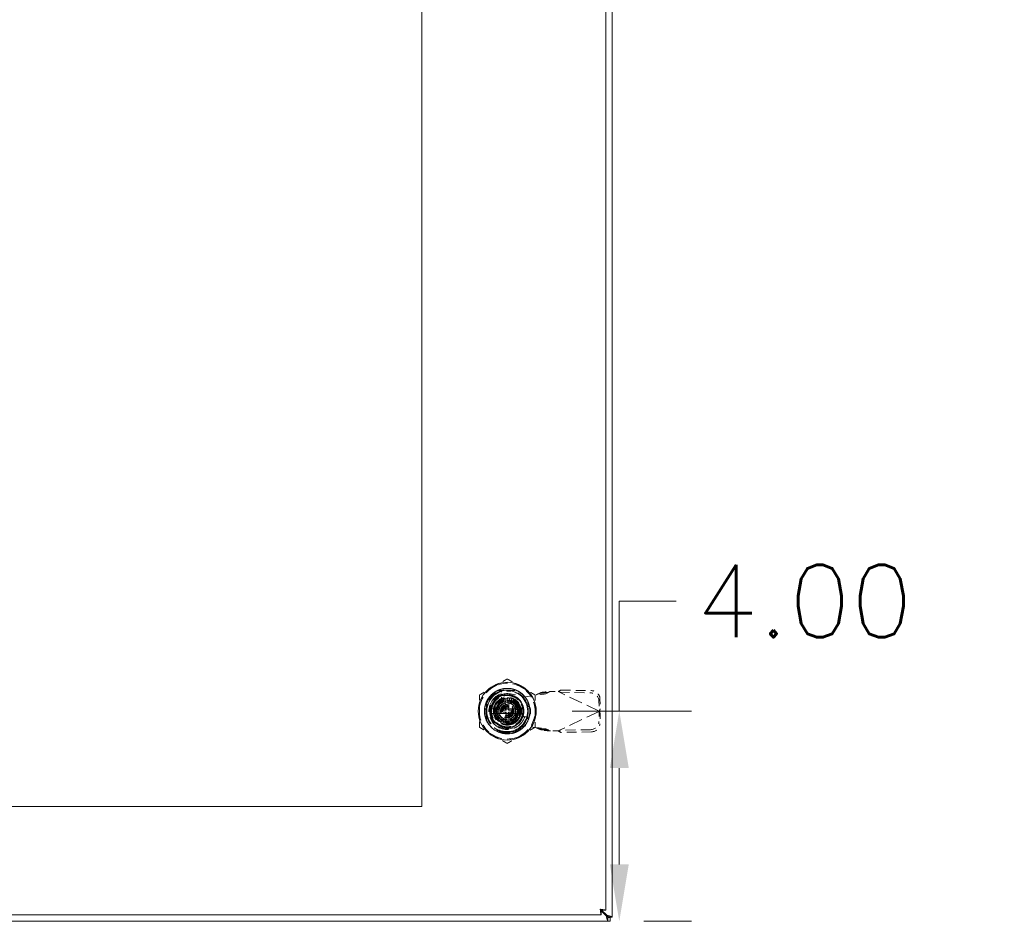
# Model space of a CAD drawing. Header units: inches. Extents: x 8 to 182, y 6 to 119.
# Tile 4 of 8: x 62 to 81, y 49 to 66. Entities that reach past the tile are written whole.
import ezdxf

# ---------------------------------------------------------------- set-up
doc = ezdxf.new("R2010")
doc.units = ezdxf.units.IN
doc.header["$LTSCALE"] = 11
doc.header["$MEASUREMENT"] = 0
doc.linetypes.add('DASHED', pattern=[0.2067, 0.1654, -0.0413])
for name, color, linetype, lineweight in [('Dimension (ANSI)', 7, 'Continuous', 5), ('Hidden (ANSI)', 7, 'DASHED', 5), ('Visible (ANSI)', 7, 'Continuous', 5)]:
    doc.layers.add(name, color=color, linetype=linetype, lineweight=lineweight)
doc.styles.add('Note Text (ANSI)', font='RomanS.shx')
doc.dimstyles.new('Default (ANSI)', dxfattribs={"dimscale": 11, "dimtxt": 0.125, "dimasz": 0.098425, "dimexe": 0.125, "dimexo": 0.0625, "dimgap": 0.031496, "dimtad": 0, "dimtih": 1, "dimtoh": 1, "dimrnd": 1e-08, "dimzin": 0, "dimdsep": 46, "dimtxsty": 'Note Text (ANSI)', "dimcen": 0.09, "dimdle": 0.393701, "dimclrd": 256, "dimclre": 256, "dimclrt": 256, "dimadec": 0, "dimazin": 0, "dimtfac": 0.96, "dimtofl": 0, "dimtmove": 0, "dimatfit": 3, "dimfxl": 1, "dimtolj": 1, "dimtzin": 4, "dimlwd": -1, "dimlwe": -1, "dimarcsym": 0})

# ---------------------------------------------------------------- blocks, each defined once
blk = doc.blocks.new('*D13')
at = {"layer": 'Defpoints', "color": 0, "transparency": 16777216}
for p in [(71.415, 74.737), (73.415, 71.476), (73.415, 58.352)]:
    blk.add_point(p, dxfattribs=at)
at = {"layer": 'Dimension (ANSI)', "transparency": 16777216}
for p, q in [((71.415, 74.049), (71.415, 70.101)), ((70.333, 71.476), (69.25, 71.476)), ((74.498, 71.476), (76.618, 71.476))]:
    blk.add_line(p, q, dxfattribs=at)
for points in [[(70.333, 71.656), (70.333, 71.295), (71.415, 71.476)], [(74.498, 71.656), (74.498, 71.295), (73.415, 71.476)]]:
    blk.add_solid(points, dxfattribs=at)
at = {"layer": 'Dimension (ANSI)', "transparency": 16777216, "insert": (79.06, 71.476), "char_height": 1.375, "attachment_point": 5, "style": 'Note Text (ANSI)'}
blk.add_mtext('\\A1;2.00{\\PTYP.}', dxfattribs=at)
blk = doc.blocks.new('*D21')
at = {"layer": 'Defpoints', "color": 0, "transparency": 16777216}
for p in [(71.966, 53.288), (73.33, 49.288), (73.549, 49.288)]:
    blk.add_point(p, dxfattribs=at)
at = {"layer": 'Dimension (ANSI)', "transparency": 16777216}
for p, q in [((73.549, 53.288), (73.549, 55.383)), ((73.549, 55.383), (74.632, 55.383)), ((72.654, 53.288), (74.924, 53.288)), ((73.549, 50.37), (73.549, 52.205)), ((74.018, 49.288), (74.924, 49.288))]:
    blk.add_line(p, q, dxfattribs=at)
for points in [[(73.369, 52.205), (73.73, 52.205), (73.549, 53.288)], [(73.369, 50.37), (73.73, 50.37), (73.549, 49.288)]]:
    blk.add_solid(points, dxfattribs=at)
at = {"layer": 'Dimension (ANSI)', "transparency": 16777216, "insert": (77.074, 55.383), "char_height": 1.375, "attachment_point": 5, "style": 'Note Text (ANSI)'}
blk.add_mtext('\\A1;4.00', dxfattribs=at)

msp = doc.modelspace()

# ---------------------------------------------------------------- linework, layer by layer
at = {"layer": 'Hidden (ANSI)', "ltscale": 0.06238}
for p, q in [((71.235, 53.681), (71.596, 53.681)), ((71.235, 53.681), (71.596, 53.681)), ((71.022, 53.107), (71.022, 53.468)), ((71.022, 53.107), (71.022, 53.468)), ((71.809, 53.468), (71.809, 53.107)), ((71.809, 53.468), (71.809, 53.107)), ((71.596, 52.894), (71.235, 52.894)), ((71.596, 52.894), (71.235, 52.894))]:
    msp.add_line(p, q, dxfattribs=at)
at = {"layer": 'Hidden (ANSI)', "ltscale": 0.034259}
for p, q in [((71.305, 53.451), (71.305, 53.649)), ((71.305, 53.451), (71.305, 53.649)), ((71.777, 53.178), (71.578, 53.178)), ((71.777, 53.178), (71.578, 53.178))]:
    msp.add_line(p, q, dxfattribs=at)
at = {"layer": 'Hidden (ANSI)', "ltscale": 0.001945}
for p, q in [((71.409, 53.681), (71.409, 53.67)), ((71.409, 53.681), (71.409, 53.67)), ((71.42, 53.681), (71.42, 53.67)), ((71.42, 53.681), (71.42, 53.67)), ((71.44, 53.681), (71.44, 53.67)), ((71.44, 53.681), (71.44, 53.67)), ((71.447, 53.681), (71.447, 53.67)), ((71.447, 53.681), (71.447, 53.67)), ((71.455, 53.681), (71.455, 53.67)), ((71.455, 53.681), (71.455, 53.67)), ((71.474, 53.681), (71.474, 53.67)), ((71.474, 53.681), (71.474, 53.67)), ((71.486, 53.681), (71.486, 53.67)), ((71.486, 53.681), (71.486, 53.67))]:
    msp.add_line(p, q, dxfattribs=at)
at = {"layer": 'Hidden (ANSI)', "ltscale": 0.001914}
for p, q in [((71.409, 53.67), (71.42, 53.67)), ((71.409, 53.67), (71.42, 53.67)), ((71.474, 53.67), (71.486, 53.67)), ((71.474, 53.67), (71.486, 53.67))]:
    msp.add_line(p, q, dxfattribs=at)
at = {"layer": 'Hidden (ANSI)', "ltscale": 0.027121}
for p, q in [((71.42, 53.67), (71.447, 53.67)), ((71.42, 53.67), (71.447, 53.67)), ((71.447, 53.67), (71.474, 53.67)), ((71.447, 53.67), (71.474, 53.67))]:
    msp.add_line(p, q, dxfattribs=at)
at = {"layer": 'Hidden (ANSI)', "ltscale": 0.022114}
for p, q in [((72.004, 53.619), (72.057, 53.643)), ((72.147, 53.619), (72.2, 53.643)), ((72.057, 52.929), (72.004, 52.953)), ((72.2, 52.929), (72.147, 52.953))]:
    msp.add_line(p, q, dxfattribs=at)
at = {"layer": 'Hidden (ANSI)', "ltscale": 0.018489}
for p, q in [((72.155, 53.643), (72.057, 53.643)), ((72.432, 53.688), (72.418, 53.66)), ((72.147, 53.619), (72.05, 53.619)), ((73.184, 53.33), (73.171, 53.302)), ((73.184, 53.241), (73.171, 53.27)), ((72.147, 52.953), (72.05, 52.953)), ((72.155, 52.929), (72.057, 52.929)), ((72.432, 52.884), (72.418, 52.912))]:
    msp.add_line(p, q, dxfattribs=at)
at = {"layer": 'Hidden (ANSI)', "ltscale": 0.00858}
for p, q in [((72.2, 53.643), (72.155, 53.643)), ((72.418, 53.66), (72.412, 53.646)), ((72.05, 53.619), (72.004, 53.619)), ((73.171, 53.302), (73.165, 53.289)), ((73.171, 53.27), (73.165, 53.283)), ((72.05, 52.953), (72.004, 52.953)), ((72.2, 52.929), (72.155, 52.929)), ((72.418, 52.912), (72.412, 52.925))]:
    msp.add_line(p, q, dxfattribs=at)
at = {"layer": 'Hidden (ANSI)', "ltscale": 0.001354}
for p, q in [((72.218, 53.658), (72.226, 53.66)), ((72.226, 52.912), (72.218, 52.913))]:
    msp.add_line(p, q, dxfattribs=at)
at = {"layer": 'Hidden (ANSI)', "ltscale": 0.027168}
for p, q in [((72.226, 53.66), (72.384, 53.66)), ((72.384, 52.912), (72.226, 52.912))]:
    msp.add_line(p, q, dxfattribs=at)
at = {"layer": 'Hidden (ANSI)', "ltscale": 0.005322}
for p, q in [((72.384, 53.66), (72.412, 53.646)), ((72.412, 52.925), (72.384, 52.912))]:
    msp.add_line(p, q, dxfattribs=at)
at = {"layer": 'Hidden (ANSI)', "ltscale": 0.144196}
for p, q in [((73.165, 53.289), (72.412, 53.646)), ((73.165, 53.283), (72.412, 52.925))]:
    msp.add_line(p, q, dxfattribs=at)
at = {"layer": 'Hidden (ANSI)', "ltscale": 0.102971}
for p, q in [((72.412, 53.646), (73.002, 53.636)), ((72.432, 53.688), (73.022, 53.678)), ((73.002, 52.935), (72.412, 52.925)), ((73.022, 52.894), (72.432, 52.884))]:
    msp.add_line(p, q, dxfattribs=at)
at = {"layer": 'Hidden (ANSI)', "ltscale": 0.037564}
for p, q in [((71.306, 53.476), (71.198, 53.288)), ((71.524, 53.476), (71.306, 53.476)), ((71.633, 53.288), (71.524, 53.476)), ((71.198, 53.288), (71.306, 53.099)), ((71.524, 53.099), (71.633, 53.288)), ((71.306, 53.099), (71.524, 53.099))]:
    msp.add_line(p, q, dxfattribs=at)
at = {"layer": 'Hidden (ANSI)', "ltscale": 0.016602}
for p, q in [((71.221, 53.451), (71.295, 53.389)), ((71.252, 53.482), (71.314, 53.408)), ((71.337, 53.424), (71.288, 53.508)), ((71.328, 53.526), (71.361, 53.436)), ((71.388, 53.443), (71.371, 53.538)), ((71.415, 53.542), (71.415, 53.445)), ((71.443, 53.443), (71.459, 53.538)), ((71.502, 53.526), (71.469, 53.436)), ((71.494, 53.424), (71.542, 53.508)), ((71.578, 53.482), (71.516, 53.408)), ((71.536, 53.389), (71.61, 53.451)), ((71.161, 53.288), (71.258, 53.288)), ((71.26, 53.315), (71.165, 53.332)), ((71.177, 53.375), (71.267, 53.342)), ((71.279, 53.367), (71.195, 53.415)), ((71.635, 53.415), (71.552, 53.367)), ((71.563, 53.342), (71.654, 53.375)), ((71.665, 53.332), (71.57, 53.315)), ((71.573, 53.288), (71.669, 53.288)), ((71.26, 53.26), (71.165, 53.244)), ((71.177, 53.201), (71.267, 53.234)), ((71.279, 53.209), (71.195, 53.161)), ((71.221, 53.125), (71.295, 53.187)), ((71.314, 53.167), (71.252, 53.093)), ((71.288, 53.068), (71.337, 53.151)), ((71.361, 53.14), (71.328, 53.049)), ((71.371, 53.038), (71.388, 53.133)), ((71.415, 53.13), (71.415, 53.034)), ((71.459, 53.038), (71.443, 53.133)), ((71.469, 53.14), (71.502, 53.049)), ((71.542, 53.068), (71.494, 53.151)), ((71.516, 53.167), (71.578, 53.093)), ((71.536, 53.187), (71.61, 53.125)), ((71.635, 53.161), (71.552, 53.209)), ((71.563, 53.234), (71.654, 53.201)), ((71.665, 53.244), (71.57, 53.26))]:
    msp.add_line(p, q, dxfattribs=at)
at = {"layer": 'Hidden (ANSI)', "ltscale": 0.023656}
for p, q in [((71.386, 53.327), (71.386, 53.464)), ((71.445, 53.464), (71.445, 53.327)), ((71.386, 53.111), (71.386, 53.248)), ((71.445, 53.248), (71.445, 53.111))]:
    msp.add_line(p, q, dxfattribs=at)
at = {"layer": 'Hidden (ANSI)', "ltscale": 0.051705}
for p, q in [((71.477, 53.615), (71.772, 53.561)), ((71.772, 53.01), (71.477, 52.957))]:
    msp.add_line(p, q, dxfattribs=at)
at = {"layer": 'Hidden (ANSI)', "ltscale": 0.03461}
for p, q in [((71.772, 53.561), (71.968, 53.599)), ((71.968, 52.972), (71.772, 53.01))]:
    msp.add_line(p, q, dxfattribs=at)
at = {"layer": 'Hidden (ANSI)', "ltscale": 0.034543}
for p, q in [((73.161, 53.482), (73.165, 53.289)), ((73.181, 53.523), (73.184, 53.33)), ((73.165, 53.283), (73.161, 53.09)), ((73.184, 53.241), (73.181, 53.048))]:
    msp.add_line(p, q, dxfattribs=at)
at = {"layer": 'Hidden (ANSI)', "ltscale": 0.00729}
for p, q in [((71.258, 53.403), (71.258, 53.445)), ((71.258, 53.445), (71.3, 53.445))]:
    msp.add_line(p, q, dxfattribs=at)
at = {"layer": 'Hidden (ANSI)', "ltscale": 0.039656}
for p, q in [((71.258, 53.403), (71.258, 53.173)), ((71.53, 53.445), (71.3, 53.445)), ((71.573, 53.173), (71.573, 53.403)), ((71.3, 53.13), (71.53, 53.13))]:
    msp.add_line(p, q, dxfattribs=at)
at = {"layer": 'Hidden (ANSI)'}
for p, q in [((71.286, 53.378), (71.286, 53.378)), ((71.558, 53.355), (71.558, 53.355)), ((71.273, 53.221), (71.273, 53.221)), ((71.545, 53.198), (71.545, 53.198))]:
    msp.add_line(p, q, dxfattribs=at)
at = {"layer": 'Hidden (ANSI)', "ltscale": 0.002627}
for p, q in [((71.327, 53.28), (71.327, 53.296)), ((71.407, 53.376), (71.423, 53.376)), ((71.504, 53.296), (71.504, 53.28)), ((71.423, 53.199), (71.407, 53.199))]:
    msp.add_line(p, q, dxfattribs=at)
at = {"layer": 'Hidden (ANSI)', "ltscale": 0.00774}
for p, q in [((71.338, 53.307), (71.384, 53.307)), ((71.384, 53.268), (71.338, 53.268)), ((71.396, 53.319), (71.396, 53.365)), ((71.435, 53.365), (71.435, 53.319)), ((71.447, 53.307), (71.492, 53.307)), ((71.492, 53.268), (71.447, 53.268)), ((71.396, 53.211), (71.396, 53.256)), ((71.435, 53.256), (71.435, 53.211))]:
    msp.add_line(p, q, dxfattribs=at)
at = {"layer": 'Hidden (ANSI)', "ltscale": 0.007972}
for p, q in [((71.53, 53.445), (71.577, 53.445)), ((71.258, 53.126), (71.258, 53.173))]:
    msp.add_line(p, q, dxfattribs=at)
at = {"layer": 'Hidden (ANSI)', "ltscale": 0.055118}
for p, q in [((71.577, 53.445), (71.577, 53.126)), ((71.577, 53.126), (71.258, 53.126))]:
    msp.add_line(p, q, dxfattribs=at)
at = {"layer": 'Hidden (ANSI)', "ltscale": 0.008081}
for p, q in [((71.685, 53.309), (71.685, 53.262)), ((71.858, 53.262), (71.858, 53.309))]:
    msp.add_line(p, q, dxfattribs=at)
at = {"layer": 'Hidden (ANSI)', "ltscale": 0.001123}
for p, q in [((73.165, 53.289), (73.171, 53.286)), ((73.171, 53.286), (73.165, 53.283))]:
    msp.add_line(p, q, dxfattribs=at)
at = {"layer": 'Hidden (ANSI)', "ltscale": 0.599563}
msp.add_circle((71.415, 53.288), 0.551, dxfattribs=at)
at = {"layer": 'Hidden (ANSI)', "ltscale": 0.471064}
msp.add_circle((71.415, 53.288), 0.433, dxfattribs=at)
at = {"layer": 'Hidden (ANSI)', "ltscale": 0.423947}
msp.add_circle((71.415, 53.288), 0.39, dxfattribs=at)
msp.add_circle((71.415, 53.288), 0.39, dxfattribs=at)
at = {"layer": 'Hidden (ANSI)', "ltscale": 0.344706}
msp.add_circle((71.415, 53.288), 0.317, dxfattribs=at)
at = {"layer": 'Hidden (ANSI)', "ltscale": 0.289023}
msp.add_circle((71.415, 53.288), 0.266, dxfattribs=at)
at = {"layer": 'Hidden (ANSI)', "ltscale": 0.274032}
msp.add_circle((71.415, 53.288), 0.252, dxfattribs=at)
at = {"layer": 'Hidden (ANSI)', "ltscale": 0.236553}
msp.add_circle((71.415, 53.288), 0.218, dxfattribs=at)
at = {"layer": 'Hidden (ANSI)', "ltscale": 0.214065}
msp.add_circle((71.415, 53.288), 0.197, dxfattribs=at)
msp.add_circle((71.415, 53.288), 0.197, dxfattribs=at)
at = {"layer": 'Hidden (ANSI)', "ltscale": 0.211924}
msp.add_circle((71.415, 53.288), 0.195, dxfattribs=at)
at = {"layer": 'Hidden (ANSI)', "ltscale": 0.141249}
msp.add_circle((71.415, 53.288), 0.13, dxfattribs=at)
at = {"layer": 'Hidden (ANSI)', "ltscale": 0.128399}
msp.add_circle((71.415, 53.288), 0.118, dxfattribs=at)
at = {"layer": 'Hidden (ANSI)', "ltscale": 0.106983}
msp.add_circle((71.415, 53.288), 0.0984, dxfattribs=at)
at = {"layer": 'Hidden (ANSI)', "ltscale": 0.085566}
msp.add_circle((71.415, 53.288), 0.0787, dxfattribs=at)
at = {"layer": 'Hidden (ANSI)', "ltscale": 0.096274}
for start, end in [(120, 180), (60, 120), (0, 60), (180, 240), (300, 0), (240, 300)]:
    msp.add_arc((71.415, 53.288), 0.531, start, end, dxfattribs=at)
at = {"layer": 'Hidden (ANSI)', "ltscale": 0.145363}
msp.add_arc((71.415, 53.288), 0.401, 329.9981, 89.9999, dxfattribs=at)
at = {"layer": 'Hidden (ANSI)', "ltscale": 0.246975}
msp.add_arc((71.415, 53.288), 0.35, 108.3371, 341.6629, dxfattribs=at)
msp.add_arc((71.415, 53.288), 0.35, 108.3371, 341.6629, dxfattribs=at)
at = {"layer": 'Hidden (ANSI)', "ltscale": 0.202829}
msp.add_arc((71.417, 53.286), 0.335, 79.673, 280.327, dxfattribs=at)
at = {"layer": 'Hidden (ANSI)', "ltscale": 0.111927}
for start, end in [(11.537, 168.463), (191.537, 348.463)]:
    msp.add_arc((71.415, 53.288), 0.236, start, end, dxfattribs=at)
at = {"layer": 'Hidden (ANSI)', "ltscale": 0.007574}
for start, end in [(140, 150), (120, 130), (100, 110), (80, 90), (60, 70), (40, 50), (180, 190), (160, 170), (20, 30), (0, 10), (200, 210), (220, 230), (300, 310), (320, 330), (340, 350), (240, 250), (260, 270), (280, 290)]:
    msp.add_arc((71.415, 53.288), 0.254, start, end, dxfattribs=at)
at = {"layer": 'Hidden (ANSI)', "ltscale": 0.003806}
for centre, start, end in [((71.374, 53.464), 0, 90), ((71.457, 53.464), 90, 180), ((71.374, 53.111), 270, 0), ((71.457, 53.111), 180, 270)]:
    msp.add_arc(centre, 0.0118, start, end, dxfattribs=at)
at = {"layer": 'Hidden (ANSI)', "ltscale": 0.003297}
for centre, start, end in [((71.374, 53.452), 284.1344, 0), ((71.457, 53.452), 180, 255.8656), ((71.374, 53.124), 0, 75.8656), ((71.457, 53.124), 104.1344, 180)]:
    msp.add_arc(centre, 0.0118, start, end, dxfattribs=at)
at = {"layer": 'Hidden (ANSI)', "ltscale": 0.016325}
for start, end in [(171.263, 188.737), (351.263, 8.737)]:
    msp.add_arc((71.415, 53.288), 0.311, start, end, dxfattribs=at)
at = {"layer": 'Hidden (ANSI)', "ltscale": 0.004659}
for start, end in [(170, 180), (180, 190), (160, 170), (150, 160), (140, 150), (130, 140), (120, 130), (110, 120), (100, 110), (80, 90), (60, 70), (50, 60), (40, 50), (30, 40), (20, 30), (10, 20), (0, 10), (350, 0), (190, 200), (200, 210), (210, 220), (220, 230), (230, 240), (240, 250), (260, 270), (280, 290), (290, 300), (300, 310), (310, 320), (320, 330), (330, 340), (340, 350)]:
    msp.add_arc((71.415, 53.288), 0.157, start, end, dxfattribs=at)
at = {"layer": 'Hidden (ANSI)', "ltscale": 0.003112}
for centre, start, end in [((71.338, 53.296), 90, 180), ((71.338, 53.28), 180, 270), ((71.384, 53.319), 270, 0), ((71.384, 53.256), 0, 90), ((71.407, 53.365), 90, 180), ((71.423, 53.365), 0, 90), ((71.447, 53.319), 180, 270), ((71.447, 53.256), 90, 180), ((71.492, 53.296), 0, 90), ((71.492, 53.28), 270, 0), ((71.407, 53.211), 180, 270), ((71.423, 53.211), 270, 0)]:
    msp.add_arc(centre, 0.0118, start, end, dxfattribs=at)
at = {"layer": 'Hidden (ANSI)', "ltscale": 0.005254}
for centre, start, end in [((71.366, 53.327), 270, 0), ((71.366, 53.248), 0, 90), ((71.464, 53.327), 180, 270), ((71.464, 53.248), 90, 180)]:
    msp.add_arc(centre, 0.0197, start, end, dxfattribs=at)
at = {"layer": 'Hidden (ANSI)', "ltscale": 0.002176}
for start, end in [(70, 74.7815), (250, 254.7815)]:
    msp.add_arc((71.415, 53.288), 0.157, start, end, dxfattribs=at)
at = {"layer": 'Hidden (ANSI)', "ltscale": 0.047016}
for centre, start, end in [((71.772, 53.309), 0, 180), ((71.772, 53.262), 180, 0)]:
    msp.add_arc(centre, 0.0866, start, end, dxfattribs=at)
at = {"layer": 'Hidden (ANSI)', "ltscale": 0.042733}
for centre, major_axis, start_param, end_param in [((73.005, 53.484), (-0.142, 0.068), 3.585041, 5.155837), ((73.025, 53.526), (0.142, -0.068), 0.443448, 2.014245), ((73.005, 53.087), (0.142, 0.068), 4.268941, 5.839737), ((73.025, 53.046), (-0.142, -0.068), 1.127348, 2.698144)]:
    msp.add_ellipse(centre, major_axis=major_axis, ratio=0.956305, start_param=start_param, end_param=end_param, dxfattribs=at)
at = {"layer": 'Hidden (ANSI)'}
for centre, major_axis, start_param, end_param in [((71.262, 53.36), (0.0107, -0.005), 6.2831, 6.283183), ((71.554, 53.384), (-0.0097, -0.00675), 6.282359, 6.283189), ((71.276, 53.191), (0.0097, 0.00675), 6.282363, 6.283194), ((71.568, 53.216), (-0.0107, 0.005), 6.283112, 6.283195)]:
    msp.add_ellipse(centre, major_axis=major_axis, ratio=0.00001, start_param=start_param, end_param=end_param, dxfattribs=at)
at = {"layer": 'Hidden (ANSI)', "ltscale": 0.053176}
for points, weights in [([(71.415, 53.901), (71.273, 53.819), (71.15, 53.748)], [1.64617092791, 1.77350269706, 1.77350269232]), ([(71.681, 53.748), (71.558, 53.819), (71.415, 53.901)], [1.7735026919, 1.77350269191, 1.64617092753]), ([(71.15, 53.748), (71.026, 53.677), (70.884, 53.595)], [1.77350269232, 1.77350268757, 1.64617092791]), ([(71.947, 53.595), (71.804, 53.677), (71.681, 53.748)], [1.64617092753, 1.77350269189, 1.7735026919]), ([(70.884, 53.595), (70.884, 53.43), (70.884, 53.288)], [1.64617092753, 1.77350269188, 1.7735026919]), ([(71.947, 53.288), (71.947, 53.43), (71.947, 53.595)], [1.7735026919, 1.77350269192, 1.64617092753]), ([(70.884, 53.288), (70.884, 53.145), (70.884, 52.981)], [1.7735026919, 1.77350269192, 1.64617092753]), ([(71.947, 52.981), (71.947, 53.145), (71.947, 53.288)], [1.64617092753, 1.77350269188, 1.7735026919]), ([(70.884, 52.981), (71.026, 52.899), (71.15, 52.827)], [1.64617092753, 1.77350269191, 1.7735026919]), ([(71.681, 52.827), (71.804, 52.899), (71.947, 52.981)], [1.7735026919, 1.77350268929, 1.64617092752]), ([(71.15, 52.827), (71.273, 52.756), (71.415, 52.674)], [1.7735026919, 1.77350269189, 1.64617092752]), ([(71.415, 52.674), (71.558, 52.756), (71.681, 52.827)], [1.64617092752, 1.77350269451, 1.7735026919])]:
    msp.add_rational_spline(points, weights, degree=2, dxfattribs=at)
at = {"layer": 'Hidden (ANSI)', "ltscale": 1.196956}
msp.add_open_spline([(71.04, 53.071), (71.051, 53.052), (71.064, 53.033), (71.092, 52.999), (71.107, 52.983), (71.139, 52.954), (71.156, 52.941), (71.195, 52.914), (71.217, 52.902), (71.273, 52.877), (71.307, 52.867), (71.398, 52.851), (71.456, 52.853), (71.536, 52.871), (71.56, 52.879), (71.599, 52.895), (71.615, 52.903), (71.663, 52.931), (71.693, 52.953), (71.76, 53.019), (71.792, 53.067), (71.823, 53.139), (71.829, 53.159), (71.84, 53.2), (71.844, 53.221), (71.852, 53.299), (71.847, 53.357), (71.824, 53.431), (71.817, 53.45), (71.789, 53.512), (71.761, 53.553), (71.711, 53.605), (71.695, 53.619), (71.653, 53.651), (71.627, 53.667), (71.576, 53.691), (71.551, 53.7), (71.488, 53.717), (71.449, 53.721), (71.352, 53.72), (71.296, 53.708), (71.218, 53.674), (71.194, 53.661), (71.161, 53.638), (71.15, 53.63), (71.109, 53.596), (71.082, 53.567), (71.026, 53.487), (71.004, 53.434), (70.986, 53.351), (70.983, 53.324), (70.982, 53.275), (70.983, 53.253), (70.993, 53.175), (71.012, 53.121), (71.069, 53.022), (71.107, 52.978), (71.17, 52.93), (71.189, 52.918), (71.23, 52.895), (71.254, 52.885), (71.332, 52.859), (71.389, 52.852), (71.482, 52.858), (71.518, 52.866), (71.579, 52.886), (71.605, 52.898), (71.653, 52.925), (71.675, 52.941), (71.72, 52.979), (71.743, 53.002), (71.778, 53.049), (71.791, 53.072), (71.829, 53.146), (71.844, 53.202), (71.85, 53.297), (71.847, 53.335), (71.836, 53.391), (71.831, 53.41), (71.818, 53.448), (71.81, 53.466), (71.789, 53.509), (71.774, 53.532), (71.738, 53.578), (71.716, 53.601), (71.667, 53.642), (71.639, 53.66), (71.592, 53.684), (71.573, 53.691), (71.52, 53.71), (71.484, 53.717), (71.405, 53.723), (71.362, 53.72), (71.298, 53.705), (71.276, 53.699), (71.201, 53.669), (71.153, 53.637), (71.093, 53.578), (71.075, 53.558), (71.049, 53.519), (71.038, 53.502), (71.012, 53.45), (70.999, 53.413), (70.984, 53.341), (70.981, 53.306), (70.983, 53.248), (70.986, 53.226), (70.995, 53.182), (71.001, 53.159), (71.018, 53.114), (71.028, 53.092), (71.04, 53.071)], degree=3, knots=[0.00001, 0.00001, 0.00001, 0.00001, 0.170957, 0.170957, 0.336828, 0.336828, 0.500673, 0.500673, 0.697945, 0.697945, 0.967507, 0.967507, 1.408737, 1.408737, 1.599507, 1.599507, 1.736612, 1.736612, 2.021717, 2.021717, 2.464543, 2.464543, 2.625933, 2.625933, 2.790103, 2.790103, 3.23626, 3.23626, 3.386491, 3.386491, 3.766036, 3.766036, 3.938056, 3.938056, 4.169555, 4.169555, 4.370532, 4.370532, 4.672546, 4.672546, 5.116104, 5.116104, 5.324846, 5.324846, 5.430748, 5.430748, 5.736706, 5.736706, 6.181603, 6.181603, 6.39227, 6.39227, 6.559916, 6.559916, 7.000642, 7.000642, 7.442386, 7.442386, 7.613426, 7.613426, 7.809095, 7.809095, 8.253622, 8.253622, 8.531307, 8.531307, 8.752051, 8.752051, 8.957386, 8.957386, 9.206558, 9.206558, 9.408703, 9.408703, 9.852224, 9.852224, 10.14198, 10.14198, 10.293078, 10.293078, 10.447889, 10.447889, 10.659618, 10.659618, 10.897096, 10.897096, 11.149104, 11.149104, 11.302976, 11.302976, 11.581662, 11.581662, 11.908694, 11.908694, 12.085983, 12.085983, 12.526597, 12.526597, 12.733426, 12.733426, 12.886234, 12.886234, 13.184071, 13.184071, 13.455165, 13.455165, 13.627442, 13.627442, 13.808086, 13.808086, 13.996338, 13.996338, 13.996338, 13.996338], dxfattribs=at)
at = {"layer": 'Hidden (ANSI)', "ltscale": 0.151246}
msp.add_open_spline([(71.04, 53.071), (71.018, 53.113), (71.003, 53.158), (70.988, 53.25), (70.988, 53.297), (71.002, 53.379), (71.016, 53.435), (71.081, 53.54), (71.118, 53.58), (71.198, 53.638), (71.24, 53.659), (71.326, 53.685), (71.37, 53.691), (71.415, 53.689)], degree=3, knots=[-2.961438, -2.961438, -2.961438, -2.961438, -2.290928, -2.290928, -1.623308, -1.623308, -1.092246, -1.092246, -0.685976, -0.685976, -0.342217, -0.342217, -0.000086, -0.000086, -0.000086, -0.000086], dxfattribs=at)
at = {"layer": 'Hidden (ANSI)', "ltscale": 0.151252}
msp.add_open_spline([(71.04, 53.071), (71.018, 53.113), (71.003, 53.157), (70.988, 53.25), (70.988, 53.297), (71.005, 53.396), (71.024, 53.448), (71.09, 53.554), (71.133, 53.591), (71.198, 53.638), (71.239, 53.659), (71.326, 53.685), (71.371, 53.691), (71.415, 53.689)], degree=3, knots=[-1.535944, -1.535944, -1.535944, -1.535944, -1.352845, -1.352845, -1.172893, -1.172893, -0.961321, -0.961321, -0.688673, -0.688673, -0.341045, -0.341045, -0.000001, -0.000001, -0.000001, -0.000001], dxfattribs=at)
at = {"layer": 'Hidden (ANSI)', "ltscale": 0.218152}
msp.add_open_spline([(71.415, 53.689), (71.382, 53.689), (71.349, 53.685), (71.29, 53.67), (71.264, 53.66), (71.206, 53.632), (71.176, 53.612), (71.127, 53.568), (71.107, 53.546), (71.07, 53.494), (71.054, 53.465), (71.03, 53.404), (71.022, 53.374), (71.015, 53.324), (71.014, 53.306), (71.014, 53.254), (71.018, 53.221), (71.034, 53.16), (71.045, 53.131), (71.075, 53.073), (71.095, 53.043), (71.138, 52.996), (71.16, 52.977), (71.211, 52.941), (71.242, 52.924), (71.319, 52.895), (71.367, 52.887), (71.415, 52.887)], degree=3, knots=[0.000042, 0.000042, 0.000042, 0.000042, 0.251937, 0.251937, 0.464852, 0.464852, 0.740127, 0.740127, 0.967194, 0.967194, 1.223248, 1.223248, 1.462544, 1.462544, 1.603125, 1.603125, 1.856517, 1.856517, 2.086186, 2.086186, 2.358848, 2.358848, 2.573276, 2.573276, 2.839215, 2.839215, 3.20573, 3.20573, 3.20573, 3.20573], dxfattribs=at)
at = {"layer": 'Hidden (ANSI)', "ltscale": 0.003182}
for points, knots in [([(71.305, 53.662), (71.305, 53.662), (71.305, 53.661), (71.305, 53.66), (71.305, 53.659), (71.305, 53.657), (71.305, 53.655), (71.305, 53.653), (71.305, 53.651), (71.305, 53.649)], [0, 0, 0, 0, 0.01095662, 0.01095662, 0.02215052, 0.02215052, 0.03364681, 0.03364681, 0.04541589, 0.04541589, 0.04541589, 0.04541589]), ([(71.305, 53.662), (71.305, 53.662), (71.305, 53.661), (71.305, 53.66), (71.305, 53.659), (71.305, 53.657), (71.305, 53.655), (71.305, 53.653), (71.305, 53.651), (71.305, 53.649)], [0, 0, 0, 0, 0.01095662, 0.01095662, 0.02215052, 0.02215052, 0.03364681, 0.03364681, 0.04541589, 0.04541589, 0.04541589, 0.04541589]), ([(71.777, 53.178), (71.778, 53.178), (71.78, 53.178), (71.783, 53.178), (71.784, 53.178), (71.787, 53.178), (71.788, 53.178), (71.789, 53.178), (71.789, 53.178), (71.789, 53.178)], [-0.04541589, -0.04541589, -0.04541589, -0.04541589, -0.03364681, -0.03364681, -0.02215052, -0.02215052, -0.01095662, -0.01095662, 0, 0, 0, 0]), ([(71.777, 53.178), (71.778, 53.178), (71.78, 53.178), (71.783, 53.178), (71.784, 53.178), (71.787, 53.178), (71.788, 53.178), (71.789, 53.178), (71.789, 53.178), (71.789, 53.178)], [-0.04541589, -0.04541589, -0.04541589, -0.04541589, -0.03364681, -0.03364681, -0.02215052, -0.02215052, -0.01095662, -0.01095662, 0, 0, 0, 0])]:
    msp.add_open_spline(points, degree=3, knots=knots, dxfattribs=at)
at = {"layer": 'Hidden (ANSI)', "ltscale": 0.034802}
for points, knots in [([(72.057, 53.643), (72.06, 53.643), (72.062, 53.644), (72.071, 53.645), (72.077, 53.646), (72.089, 53.647), (72.094, 53.648), (72.106, 53.649), (72.113, 53.65), (72.126, 53.651), (72.13, 53.651), (72.145, 53.653), (72.156, 53.653), (72.173, 53.655), (72.178, 53.655), (72.195, 53.657), (72.206, 53.657), (72.218, 53.658)], [-0.5132656, -0.5132656, -0.5132656, -0.5132656, -0.4694803, -0.4694803, -0.3881765, -0.3881765, -0.3339949, -0.3339949, -0.2617343, -0.2617343, -0.2204584, -0.2204584, -0.1322616, -0.1322616, -0.0881931, -0.0881931, -0.000997, -0.000997, -0.000997, -0.000997]), ([(72.218, 52.913), (72.213, 52.914), (72.208, 52.914), (72.191, 52.915), (72.179, 52.916), (72.16, 52.918), (72.153, 52.918), (72.136, 52.92), (72.127, 52.921), (72.108, 52.922), (72.099, 52.923), (72.083, 52.925), (72.076, 52.926), (72.065, 52.927), (72.061, 52.928), (72.057, 52.929)], [-0.5358142, -0.5358142, -0.5358142, -0.5358142, -0.4980836, -0.4980836, -0.4066914, -0.4066914, -0.3457923, -0.3457923, -0.2645696, -0.2645696, -0.1763749, -0.1763749, -0.0881865, -0.0881865, -0.0234593, -0.0234593, -0.0234593, -0.0234593])]:
    msp.add_open_spline(points, degree=3, knots=knots, dxfattribs=at)
at = {"layer": 'Hidden (ANSI)', "ltscale": 0.004581}
for points, knots in [([(72.218, 53.658), (72.215, 53.656), (72.212, 53.654), (72.207, 53.65), (72.204, 53.648), (72.202, 53.645), (72.201, 53.644), (72.2, 53.643)], [-0.06890655, -0.06890655, -0.06890655, -0.06890655, -0.04291498, -0.04291498, -0.01428148, -0.01428148, -0.0000029, -0.0000029, -0.0000029, -0.0000029]), ([(72.2, 52.929), (72.201, 52.927), (72.203, 52.925), (72.207, 52.921), (72.21, 52.919), (72.215, 52.915), (72.216, 52.914), (72.218, 52.913)], [-0.06890361, -0.06890361, -0.06890361, -0.06890361, -0.04291498, -0.04291498, -0.01428149, -0.01428149, 0, 0, 0, 0])]:
    msp.add_open_spline(points, degree=3, knots=knots, dxfattribs=at)
at = {"layer": 'Hidden (ANSI)', "ltscale": 0.009639}
for points, knots in [([(72.432, 53.688), (72.424, 53.683), (72.416, 53.679), (72.4, 53.669), (72.392, 53.665), (72.384, 53.66)], [-0.1443528, -0.1443528, -0.1443528, -0.1443528, -0.0722632, -0.0722632, -0.001419, -0.001419, -0.001419, -0.001419]), ([(72.384, 52.912), (72.392, 52.907), (72.4, 52.902), (72.416, 52.893), (72.424, 52.888), (72.432, 52.884)], [-0.1435548, -0.1435548, -0.1435548, -0.1435548, -0.0725288, -0.0725288, -0.0006202, -0.0006202, -0.0006202, -0.0006202])]:
    msp.add_open_spline(points, degree=3, knots=knots, dxfattribs=at)
at = {"layer": 'Hidden (ANSI)', "ltscale": 0.164428}
for points, knots in [([(71.116, 53.288), (71.116, 53.326), (71.124, 53.366), (71.154, 53.44), (71.177, 53.473), (71.23, 53.526), (71.263, 53.549), (71.337, 53.579), (71.377, 53.587), (71.453, 53.587), (71.494, 53.579), (71.567, 53.549), (71.601, 53.526), (71.653, 53.473), (71.676, 53.44), (71.707, 53.366), (71.714, 53.326), (71.714, 53.288)], [0, 0, 0, 0, 0.290051, 0.290051, 0.580102, 0.580102, 0.869849, 0.869849, 1.159596, 1.159596, 1.449344, 1.449344, 1.739091, 1.739091, 2.029142, 2.029142, 2.319193, 2.319193, 2.319193, 2.319193]), ([(71.714, 53.288), (71.714, 53.25), (71.707, 53.209), (71.676, 53.136), (71.653, 53.103), (71.601, 53.05), (71.567, 53.027), (71.494, 52.996), (71.453, 52.989), (71.377, 52.989), (71.337, 52.996), (71.263, 53.027), (71.23, 53.05), (71.177, 53.103), (71.154, 53.136), (71.124, 53.209), (71.116, 53.25), (71.116, 53.288)], [2.319193, 2.319193, 2.319193, 2.319193, 2.609244, 2.609244, 2.899295, 2.899295, 3.189042, 3.189042, 3.478789, 3.478789, 3.768537, 3.768537, 4.058284, 4.058284, 4.348335, 4.348335, 4.638386, 4.638386, 4.638386, 4.638386])]:
    msp.add_open_spline(points, degree=3, knots=knots, dxfattribs=at)
at = {"layer": 'Hidden (ANSI)', "ltscale": 0.109624}
for points, knots in [([(71.214, 53.288), (71.214, 53.313), (71.22, 53.34), (71.24, 53.389), (71.256, 53.412), (71.291, 53.448), (71.314, 53.463), (71.363, 53.483), (71.39, 53.489), (71.441, 53.489), (71.468, 53.483), (71.517, 53.463), (71.539, 53.448), (71.575, 53.412), (71.59, 53.389), (71.611, 53.34), (71.616, 53.313), (71.616, 53.288)], [-3.090437, -3.090437, -3.090437, -3.090437, -2.897266, -2.897266, -2.704095, -2.704095, -2.510961, -2.510961, -2.317827, -2.317827, -2.124694, -2.124694, -1.93156, -1.93156, -1.738389, -1.738389, -1.545218, -1.545218, -1.545218, -1.545218]), ([(71.616, 53.288), (71.616, 53.262), (71.611, 53.235), (71.59, 53.186), (71.575, 53.164), (71.539, 53.128), (71.517, 53.113), (71.468, 53.092), (71.441, 53.087), (71.39, 53.087), (71.363, 53.092), (71.314, 53.113), (71.291, 53.128), (71.256, 53.164), (71.24, 53.186), (71.22, 53.235), (71.214, 53.262), (71.214, 53.288)], [-1.545218, -1.545218, -1.545218, -1.545218, -1.352047, -1.352047, -1.158876, -1.158876, -0.965743, -0.965743, -0.772609, -0.772609, -0.579476, -0.579476, -0.386342, -0.386342, -0.193171, -0.193171, 0, 0, 0, 0])]:
    msp.add_open_spline(points, degree=3, knots=knots, dxfattribs=at)
at = {"layer": 'Hidden (ANSI)', "ltscale": 0.038716}
for points, knots in [([(72.147, 53.619), (72.141, 53.618), (72.134, 53.616), (72.117, 53.614), (72.107, 53.613), (72.089, 53.611), (72.082, 53.61), (72.069, 53.609), (72.065, 53.608), (72.049, 53.606), (72.037, 53.605), (72.018, 53.604), (72.012, 53.603), (71.993, 53.601), (71.981, 53.6), (71.968, 53.599)], [-0.5719093, -0.5719093, -0.5719093, -0.5719093, -0.4658221, -0.4658221, -0.3581481, -0.3581481, -0.2864023, -0.2864023, -0.2454171, -0.2454171, -0.1472353, -0.1472353, -0.0981777, -0.0981777, -0.0021059, -0.0021059, -0.0021059, -0.0021059]), ([(71.968, 52.972), (71.982, 52.971), (71.996, 52.97), (72.024, 52.967), (72.037, 52.966), (72.058, 52.964), (72.066, 52.963), (72.079, 52.962), (72.083, 52.962), (72.098, 52.96), (72.107, 52.959), (72.12, 52.957), (72.124, 52.957), (72.135, 52.955), (72.142, 52.954), (72.147, 52.953)], [-0.5719708, -0.5719708, -0.5719708, -0.5719708, -0.4656392, -0.4656392, -0.3580546, -0.3580546, -0.2863683, -0.2863683, -0.2454171, -0.2454171, -0.1472353, -0.1472353, -0.0981777, -0.0981777, -0.0021679, -0.0021679, -0.0021679, -0.0021679])]:
    msp.add_open_spline(points, degree=3, knots=knots, dxfattribs=at)
at = {"layer": 'Hidden (ANSI)', "ltscale": 0.00834}
for points, knots in [([(71.968, 53.599), (71.972, 53.601), (71.975, 53.602), (71.982, 53.605), (71.985, 53.607), (71.99, 53.609), (71.992, 53.61), (71.998, 53.614), (72.002, 53.616), (72.004, 53.619)], [-0.1240873, -0.1240873, -0.1240873, -0.1240873, -0.095004, -0.095004, -0.0659267, -0.0659267, -0.0465676, -0.0465676, 0, 0, 0, 0]), ([(72.004, 52.953), (72.003, 52.954), (72.001, 52.956), (71.996, 52.959), (71.994, 52.96), (71.989, 52.963), (71.987, 52.964), (71.98, 52.967), (71.974, 52.97), (71.968, 52.972)], [-0.1240901, -0.1240901, -0.1240901, -0.1240901, -0.0950069, -0.0950069, -0.0659279, -0.0659279, -0.0465676, -0.0465676, -0.0000031, -0.0000031, -0.0000031, -0.0000031])]:
    msp.add_open_spline(points, degree=3, knots=knots, dxfattribs=at)
at = {"layer": 'Hidden (ANSI)', "ltscale": 0.004488}
for points in [[(71.286, 53.378), (71.281, 53.37), (71.276, 53.363), (71.273, 53.355)], [(71.558, 53.355), (71.554, 53.363), (71.55, 53.37), (71.545, 53.378)], [(71.273, 53.221), (71.276, 53.213), (71.281, 53.205), (71.286, 53.198)], [(71.545, 53.198), (71.55, 53.205), (71.554, 53.213), (71.558, 53.221)]]:
    msp.add_open_spline(points, degree=3, dxfattribs=at)
at = {"layer": 'Hidden (ANSI)', "ltscale": 0.000421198}
for points in [[(71.457, 53.44), (71.456, 53.44), (71.455, 53.44), (71.454, 53.44)], [(71.374, 53.136), (71.375, 53.136), (71.376, 53.135), (71.377, 53.135)]]:
    msp.add_open_spline(points, degree=3, dxfattribs=at)
at = {"layer": 'Hidden (ANSI)', "ltscale": 0.008083}
for points, knots in [([(73.171, 53.286), (73.173, 53.293), (73.176, 53.301), (73.18, 53.316), (73.182, 53.323), (73.184, 53.33)], [-0.121006, -0.121006, -0.121006, -0.121006, -0.0607171, -0.0607171, -0.0009179, -0.0009179, -0.0009179, -0.0009179]), ([(73.184, 53.241), (73.182, 53.248), (73.18, 53.256), (73.176, 53.271), (73.173, 53.278), (73.171, 53.286)], [-0.1222267, -0.1222267, -0.1222267, -0.1222267, -0.0615673, -0.0615673, -0.0021362, -0.0021362, -0.0021362, -0.0021362])]:
    msp.add_open_spline(points, degree=3, knots=knots, dxfattribs=at)
at = {"layer": 'Hidden (ANSI)', "ltscale": 0.151251}
msp.add_open_spline([(71.763, 53.087), (71.742, 53.048), (71.714, 53.012), (71.648, 52.95), (71.61, 52.925), (71.536, 52.892), (71.483, 52.873), (71.359, 52.869), (71.304, 52.878), (71.209, 52.913), (71.169, 52.937), (71.096, 52.996), (71.065, 53.031), (71.04, 53.071)], degree=3, knots=[-3.005487, -3.005487, -3.005487, -3.005487, -2.338109, -2.338109, -1.657841, -1.657841, -1.124317, -1.124317, -0.710304, -0.710304, -0.358247, -0.358247, -0.00002, -0.00002, -0.00002, -0.00002], dxfattribs=at)
at = {"layer": 'Hidden (ANSI)', "ltscale": 0.151245}
msp.add_open_spline([(71.763, 53.087), (71.742, 53.048), (71.715, 53.012), (71.649, 52.95), (71.611, 52.925), (71.52, 52.885), (71.467, 52.872), (71.343, 52.868), (71.288, 52.884), (71.21, 52.913), (71.169, 52.936), (71.097, 52.996), (71.065, 53.031), (71.04, 53.071)], degree=3, knots=[-1.580881, -1.580881, -1.580881, -1.580881, -1.398917, -1.398917, -1.216059, -1.216059, -0.999426, -0.999426, -0.716053, -0.716053, -0.358818, -0.358818, -0.000113, -0.000113, -0.000113, -0.000113], dxfattribs=at)
at = {"layer": 'Hidden (ANSI)', "ltscale": 0.072648}
msp.add_open_spline([(71.415, 52.887), (71.434, 52.887), (71.453, 52.888), (71.49, 52.893), (71.508, 52.897), (71.541, 52.907), (71.556, 52.912), (71.586, 52.924), (71.601, 52.932), (71.631, 52.949), (71.645, 52.959), (71.68, 52.985), (71.699, 53.003), (71.733, 53.042), (71.749, 53.064), (71.763, 53.087)], degree=3, knots=[0.000017, 0.000017, 0.000017, 0.000017, 0.144906, 0.144906, 0.285853, 0.285853, 0.404368, 0.404368, 0.533594, 0.533594, 0.667017, 0.667017, 0.863196, 0.863196, 1.067715, 1.067715, 1.067715, 1.067715], dxfattribs=at)
at = {"layer": 'Hidden (ANSI)', "ltscale": 0.003549}
msp.add_open_spline([(72.218, 52.913), (72.218, 52.913), (72.219, 52.913), (72.22, 52.913), (72.222, 52.913), (72.229, 52.913), (72.234, 52.912), (72.239, 52.912)], degree=3, knots=[0.28989823, 0.28989823, 0.28989823, 0.28989823, 0.29256516, 0.29256516, 0.30292774, 0.30292774, 0.35055801, 0.35055801, 0.35055801, 0.35055801], dxfattribs=at)
at = {"layer": 'Visible (ANSI)'}
for p, q in [((73.415, 79.203), (73.415, 49.373)), ((73.29, 79.078), (73.29, 49.498)), ((69.79, 76.975), (69.79, 51.475)), ((71.108, 53.335), (71.723, 53.335)), ((71.723, 53.241), (71.108, 53.241)), ((69.79, 51.475), (51.54, 51.475)), ((73.205, 49.413), (49.5, 49.413)), ((73.194, 49.498), (73.299, 49.393)), ((73.31, 49.404), (73.205, 49.509)), ((73.205, 49.487), (73.205, 49.413)), ((73.216, 49.498), (73.29, 49.498)), ((73.299, 49.393), (73.33, 49.362)), ((73.341, 49.373), (73.31, 49.404)), ((73.33, 49.362), (73.378, 49.362)), ((73.341, 49.368), (73.341, 49.373)), ((73.415, 49.368), (73.341, 49.368)), ((73.378, 49.362), (73.378, 49.288)), ((73.415, 49.373), (73.415, 49.368)), ((73.33, 49.288), (49.5, 49.288)), ((73.378, 49.288), (73.33, 49.288))]:
    msp.add_line(p, q, dxfattribs=at)
for radius in [0.551, 0.433, 0.317, 0.315]:
    msp.add_circle((71.415, 53.288), radius, dxfattribs=at)
for centre, radius, start, end in [((71.415, 53.288), 0.311, 11.685, 168.315), ((71.415, 53.288), 0.236, 168.463, 191.537), ((71.415, 53.288), 0.236, 348.463, 11.537), ((71.415, 53.288), 0.311, 191.685, 348.315), ((73.354, 49.349), 0.068, 130.0149, 139.9851)]:
    msp.add_arc(centre, radius, start, end, dxfattribs=at)
for points, knots in [([(71.108, 53.335), (71.108, 53.335), (71.108, 53.335), (71.108, 53.337), (71.108, 53.338), (71.109, 53.341), (71.109, 53.343), (71.11, 53.347), (71.11, 53.349), (71.111, 53.351)], [0.12184579, 0.12184579, 0.12184579, 0.12184579, 0.13689341, 0.13689341, 0.15194103, 0.15194103, 0.16728389, 0.16728389, 0.18262674, 0.18262674, 0.18262674, 0.18262674]), ([(71.72, 53.351), (71.72, 53.349), (71.721, 53.347), (71.721, 53.343), (71.722, 53.341), (71.722, 53.338), (71.722, 53.337), (71.723, 53.335), (71.723, 53.335), (71.723, 53.335)], [0.06106483, 0.06106483, 0.06106483, 0.06106483, 0.07640769, 0.07640769, 0.09175054, 0.09175054, 0.10679817, 0.10679817, 0.12184579, 0.12184579, 0.12184579, 0.12184579]), ([(71.111, 53.225), (71.11, 53.227), (71.11, 53.229), (71.109, 53.233), (71.109, 53.235), (71.108, 53.237), (71.108, 53.239), (71.108, 53.24), (71.108, 53.241), (71.108, 53.241)], [0.06106483, 0.06106483, 0.06106483, 0.06106483, 0.07640769, 0.07640769, 0.09175054, 0.09175054, 0.10679817, 0.10679817, 0.12184579, 0.12184579, 0.12184579, 0.12184579]), ([(71.723, 53.241), (71.723, 53.241), (71.723, 53.24), (71.722, 53.239), (71.722, 53.237), (71.722, 53.235), (71.721, 53.233), (71.721, 53.229), (71.72, 53.227), (71.72, 53.225)], [0.12184579, 0.12184579, 0.12184579, 0.12184579, 0.13689341, 0.13689341, 0.15194103, 0.15194103, 0.16728389, 0.16728389, 0.18262674, 0.18262674, 0.18262674, 0.18262674]), ([(73.185, 49.518), (73.19, 49.48), (73.194, 49.442), (73.199, 49.424), (73.201, 49.417), (73.203, 49.413), (73.205, 49.413)], [0, 0, 0, 0, 1.095058, 1.095058, 1.095058, 1.570796, 1.570796, 1.570796, 1.570796]), ([(73.185, 49.518), (73.191, 49.503), (73.198, 49.488), (73.204, 49.487), (73.204, 49.487), (73.205, 49.487), (73.205, 49.487)], [0, 0, 0, 0, 1.483475, 1.483475, 1.483475, 1.570796, 1.570796, 1.570796, 1.570796]), ([(73.29, 49.498), (73.29, 49.503), (73.267, 49.507), (73.233, 49.512), (73.218, 49.514), (73.202, 49.516), (73.185, 49.518)], [0, 0, 0, 0, 1.095058, 1.095058, 1.095058, 1.570796, 1.570796, 1.570796, 1.570796]), ([(73.185, 49.518), (73.2, 49.512), (73.215, 49.505), (73.216, 49.499), (73.216, 49.499), (73.216, 49.498), (73.216, 49.498)], [0, 0, 0, 0, 1.483475, 1.483475, 1.483475, 1.570796, 1.570796, 1.570796, 1.570796]), ([(73.299, 49.393), (73.31, 49.356), (73.321, 49.32), (73.326, 49.302), (73.329, 49.293), (73.33, 49.288), (73.33, 49.288)], [-1.570796, -1.570796, -1.570796, -1.570796, -0.520146, -0.520146, -0.520146, 0, 0, 0, 0]), ([(73.415, 49.373), (73.415, 49.373), (73.394, 49.379), (73.362, 49.389), (73.346, 49.393), (73.328, 49.399), (73.31, 49.404)], [0, 0, 0, 0, 1.050651, 1.050651, 1.050651, 1.570796, 1.570796, 1.570796, 1.570796])]:
    msp.add_open_spline(points, degree=3, knots=knots, dxfattribs=at)
for points in [[(73.3, 49.392), (73.301, 49.392), (73.301, 49.393), (73.302, 49.393)], [(73.302, 49.393), (73.301, 49.392), (73.301, 49.392), (73.301, 49.391)], [(73.31, 49.401), (73.31, 49.402), (73.311, 49.402), (73.311, 49.403)], [(73.312, 49.402), (73.311, 49.402), (73.311, 49.402), (73.31, 49.401)], [(73.33, 49.362), (73.33, 49.337), (73.33, 49.312), (73.33, 49.288)], [(73.415, 49.373), (73.391, 49.373), (73.366, 49.373), (73.341, 49.373)]]:
    msp.add_open_spline(points, degree=3, dxfattribs=at)

# ---------------------------------------------------------------- dimensions: what is measured, and where the dimension line sits
at = {"layer": 'Dimension (ANSI)'}
dim = msp.add_linear_dim(base=(73.415, 71.476), p1=(71.415, 74.737), p2=(73.415, 58.352), angle=180, text='<>{\\PTYP.}', dimstyle='Default (ANSI)', override={"dimtih": 0, "dimtoh": 0, "dimdec": 2, "dimse2": 1, "dimtp": 0, "dimtm": 0, "dimtdec": 2, "dimatfit": 1}, dxfattribs=at)
dim.commit()
dim.dimension.update_dxf_attribs({"geometry": '*D13', "text_midpoint": (79.06, 71.476), "dimtype": 160})
dim = msp.add_linear_dim(base=(73.549, 49.288), p1=(71.966, 53.288), p2=(73.33, 49.288), angle=90, dimstyle='Default (ANSI)', override={"dimdec": 2, "dimtp": 0, "dimtm": 0, "dimtdec": 2, "dimatfit": 2}, dxfattribs=at)
dim.commit()
dim.dimension.update_dxf_attribs({"geometry": '*D21', "text_midpoint": (77.074, 55.383), "dimtype": 160})

doc.saveas('drawing.dxf')
